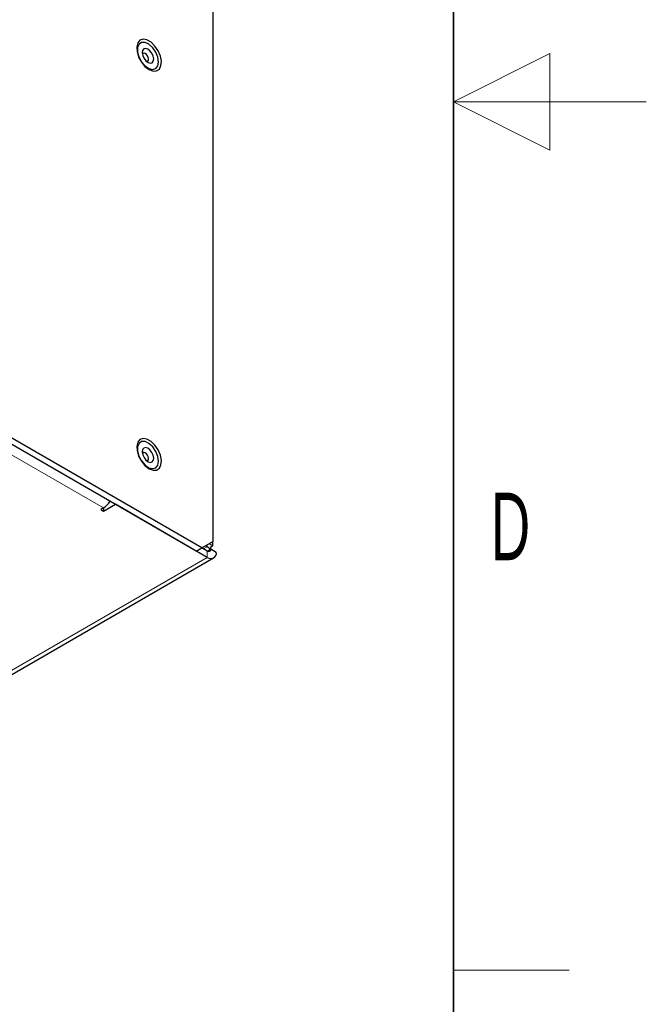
# Model space of a CAD drawing. Header units: millimetres. Extents: x 5 to 418, y 2 to 292.
# Tile 14 of 16: x 386 to 418, y 100 to 152. Entities that reach past the tile are written whole.
import ezdxf

# ---------------------------------------------------------------- set-up
doc = ezdxf.new("R2010")
doc.units = ezdxf.units.MM
doc.layers.add('SLD-0', color=7, linetype='Continuous')
doc.styles.add('SLDTEXTSTYLE0', font='TXT', dxfattribs={"width": 0.605})

msp = doc.modelspace()

# ---------------------------------------------------------------- linework, layer by layer
at = {"color": 7, "linetype": 'Continuous', "lineweight": 25}
for p, q in [((395.5287, 171.0619), (395.5287, 124.4646)), ((394.963, 124.138), (360.6448, 143.9495)), ((394.6802, 123.9747), (360.3619, 143.7862)), ((389.8718, 126.2062), (389.7304, 126.1246)), ((389.7304, 126.1246), (389.8718, 126.0429)), ((389.8718, 126.0429), (390.4847, 126.3967)), ((389.8718, 126.2062), (389.8718, 126.0429)), ((395.2458, 123.6481), (390.4847, 126.3967)), ((394.6802, 123.9747), (394.963, 124.138)), ((394.963, 124.138), (395.5287, 124.4646)), ((395.2458, 123.9747), (394.963, 124.138)), ((395.2458, 124.1925), (395.1516, 124.2469)), ((395.2458, 123.9748), (395.3951, 124.0609)), ((395.5287, 124.2469), (395.3402, 124.3558)), ((395.3951, 124.1698), (395.5287, 124.2469)), ((395.3951, 124.0609), (395.4344, 124.0836)), ((395.4344, 124.0836), (395.7173, 123.9204)), ((395.4411, 124.0798), (395.4411, 124.1964)), ((395.5287, 124.2469), (395.5287, 124.4646)), ((379.1427, 114.1265), (395.5792, 123.6151))]:
    msp.add_line(p, q, dxfattribs=at)
at = {"color": 7, "linetype": 'Continuous', "lineweight": 18}
for p, q in [((389.8718, 126.2062), (363.4732, 141.4458)), ((395.0573, 124.0836), (395.2458, 124.1925)), ((395.2458, 124.3013), (395.2458, 124.1925)), ((379.1427, 114.352), (395.2458, 123.6481)), ((395.2458, 123.6481), (395.2458, 123.9747))]:
    msp.add_line(p, q, dxfattribs=at)
at = {"color": 7, "linetype": 'Continuous', "lineweight": 25, "flags": 128}
for points in [[(392.2289, 148.9279), (392.437, 148.8478), (392.6226, 148.8567), (392.7656, 148.9535), (392.8504, 149.1277), (392.8678, 149.3605), (392.816, 149.6267), (392.7005, 149.8973), (392.534, 150.1432), (392.3344, 150.3375), (392.1233, 150.4594), (391.9237, 150.4955), (391.7572, 150.4419), (391.6417, 150.3045), (391.5899, 150.0982), (391.6074, 149.8453), (391.6921, 149.5731), (391.8351, 149.3113), (392.0207, 149.0882), (392.2289, 148.9279)], [(392.5763, 148.9766), (392.6831, 149.1114), (392.7212, 149.3172), (392.6855, 149.5662), (392.5808, 149.8247), (392.4212, 150.0579), (392.2282, 150.2341), (392.028, 150.3297), (391.8476, 150.3317), (391.7113, 150.2399), (391.6375, 150.0666), (391.6363, 149.8352), (391.7077, 149.5771), (391.8422, 149.327), (392.0215, 149.1188), (392.2215, 148.9805), (392.4152, 148.9309), (392.5763, 148.9766)], [(392.3927, 149.2782), (392.4531, 149.3575), (392.4712, 149.4792), (392.444, 149.625), (392.3758, 149.7725), (392.277, 149.8994), (392.1625, 149.9863), (392.0499, 150.02), (391.9562, 149.9954), (391.8957, 149.9161), (391.8777, 149.7944), (391.9048, 149.6486), (391.973, 149.5011), (392.0719, 149.3742), (392.1863, 149.2873), (392.299, 149.2536), (392.3927, 149.2782)], [(392.1637, 149.3614), (392.1973, 149.4054), (392.2073, 149.4731), (392.1922, 149.554), (392.1543, 149.636), (392.0994, 149.7065), (392.0358, 149.7548), (391.9732, 149.7735), (391.9212, 149.7598), (391.8876, 149.7158), (391.8873, 149.715)], [(392.0985, 149.349), (392.1116, 149.3477), (392.1637, 149.3614)], [(392.2289, 128.2422), (392.437, 128.1621), (392.6226, 128.171), (392.7656, 128.2678), (392.8504, 128.442), (392.8678, 128.6748), (392.816, 128.941), (392.7005, 129.2116), (392.534, 129.4575), (392.3344, 129.6518), (392.1233, 129.7737), (391.9237, 129.8098), (391.7572, 129.7562), (391.6417, 129.6188), (391.5899, 129.4125), (391.6074, 129.1596), (391.6921, 128.8874), (391.8351, 128.6256), (392.0207, 128.4025), (392.2289, 128.2422)], [(392.5763, 128.2909), (392.6831, 128.4257), (392.7212, 128.6315), (392.6855, 128.8805), (392.5808, 129.139), (392.4212, 129.3722), (392.2282, 129.5484), (392.028, 129.644), (391.8476, 129.646), (391.7113, 129.5542), (391.6375, 129.3809), (391.6363, 129.1495), (391.7077, 128.8914), (391.8422, 128.6413), (392.0215, 128.4331), (392.2215, 128.2948), (392.4152, 128.2452), (392.5763, 128.2909)], [(392.3927, 128.5925), (392.4531, 128.6718), (392.4712, 128.7935), (392.444, 128.9393), (392.3758, 129.0868), (392.277, 129.2137), (392.1625, 129.3006), (392.0499, 129.3343), (391.9562, 129.3097), (391.8957, 129.2304), (391.8777, 129.1087), (391.9048, 128.9629), (391.973, 128.8154), (392.0719, 128.6885), (392.1863, 128.6016), (392.299, 128.5679), (392.3927, 128.5925)], [(392.1637, 128.6757), (392.1973, 128.7197), (392.2073, 128.7874), (392.1922, 128.8683), (392.1543, 128.9503), (392.0994, 129.0208), (392.0358, 129.0691), (391.9732, 129.0878), (391.9212, 129.0741), (391.8876, 129.0301), (391.8873, 129.0293)], [(392.0985, 128.6633), (392.1116, 128.662), (392.1637, 128.6757)]]:
    msp.add_lwpolyline(points, dxfattribs=at)
at = {"color": 7, "linetype": 'Continuous', "lineweight": 25}
for centre, radius, start, end in [((389.3535, 127.0314), 0.9744, 302.13489, 331.33284), ((395.0306, 123.798), 0.4494, 35.80661, 61.3803), ((395.3195, 124.065), 0.1165, 230.79671, 9.21404), ((395.4299, 123.8737), 0.2911, 230.79671, 9.21404)]:
    msp.add_arc(centre, radius, start, end, dxfattribs=at)
at = {"layer": 'SLD-0', "lineweight": 35}
msp.add_line((408, 12), (408, 282.5), dxfattribs=at)
at = {"layer": 'SLD-0', "lineweight": 18}
for p, q in [((413, 149.75), (408, 147.25)), ((413, 144.75), (413, 149.75)), ((418, 147.25), (408, 147.25)), ((408, 147.25), (413, 144.75)), ((408, 102.25), (414, 102.25))]:
    msp.add_line(p, q, dxfattribs=at)

# ---------------------------------------------------------------- texts
at = {"layer": 'SLD-0', "insert": (410.9597, 127.0011), "char_height": 3.5, "attachment_point": 2, "style": 'SLDTEXTSTYLE0'}
msp.add_mtext('D', dxfattribs=at)

doc.saveas('drawing.dxf')
